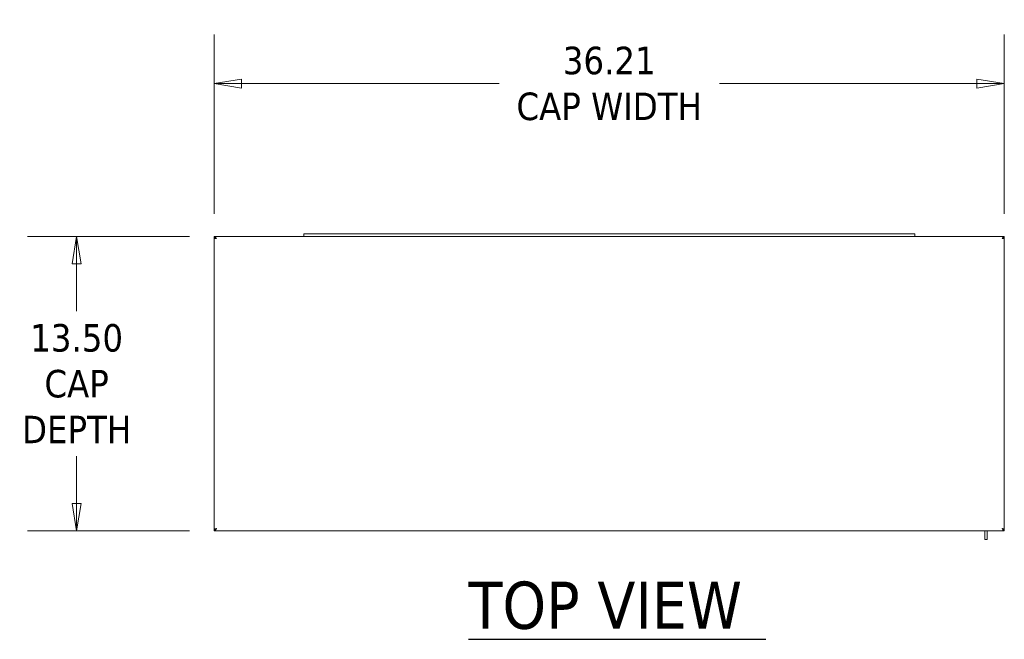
# Model space of a CAD drawing. Header units: inches. Extents: x 18 to 297, y 11 to 185.
# Tile 4 of 13: x 60 to 105, y 157 to 185. Entities that reach past the tile are written whole.
import ezdxf

# ---------------------------------------------------------------- set-up
doc = ezdxf.new("R2010")
doc.units = ezdxf.units.IN
doc.header["$LTSCALE"] = 18
doc.header["$MEASUREMENT"] = 0
doc.layers.get('0').update_dxf_attribs({"lineweight": 5})
for name, color, linetype, lineweight in [('Dimension (ANSI)', 7, 'Continuous', 5), ('Symbol (ANSI)', 7, 'Continuous', 5), ('Visible (ANSI)', 7, 'Continuous', 5)]:
    doc.layers.add(name, color=color, linetype=linetype, lineweight=lineweight)
doc.styles.add('ROMANS', font='tahoma.ttf')
doc.styles.add('Text Style168', font='tahoma.ttf')
doc.dimstyles.new('Default (ANSI)', dxfattribs={"dimscale": 18, "dimtxt": 0.07, "dimasz": 0.07, "dimexe": 0.125, "dimexo": 0.0625, "dimgap": 0.031496, "dimtad": 0, "dimtih": 1, "dimtoh": 1, "dimrnd": 1e-08, "dimzin": 0, "dimdsep": 46, "dimtxsty": 'ROMANS', "dimblk": 'Filled-1', "dimcen": 0.09, "dimdle": 0.393701, "dimclrd": 256, "dimclre": 256, "dimclrt": 256, "dimadec": 0, "dimazin": 0, "dimtfac": 1, "dimtofl": 0, "dimtmove": 0, "dimatfit": 3, "dimfxl": 1, "dimtolj": 1, "dimtzin": 0, "dimlwd": -1, "dimlwe": -1, "dimarcsym": 0})

# ---------------------------------------------------------------- blocks, each defined once
blk = doc.blocks.new('Filled-1')
at = {"color": 0}
for p, q in [((0, 0), (-1, 0.167)), ((-1, 0.167), (-1, -0.167)), ((-1, 0), (0, 0)), ((-1, -0.167), (0, 0))]:
    blk.add_line(p, q, dxfattribs=at)
at = {"color": 0, "flags": 128}
blk.add_lwpolyline([(-1, -0.167), (0, 0), (-1, 0.167), (-1, -0.167)], dxfattribs=at)
at = {"color": 0}
blk.add_solid([(-1, -0.167), (0, 0), (-1, 0.167), (-1, -0.167)], dxfattribs=at)
blk = doc.blocks.new('*D25')
at = {"layer": 'Defpoints', "color": 0, "transparency": 16777216}
for p in [(68.86, 182.114), (68.86, 175.028), (105.07, 175.028)]:
    blk.add_point(p, dxfattribs=at)
at = {"layer": 'Dimension (ANSI)', "transparency": 16777216}
for p, q in [((68.86, 176.153), (68.86, 184.364)), ((105.07, 176.153), (105.07, 184.364)), ((70.12, 182.114), (81.918, 182.114)), ((103.81, 182.114), (92.012, 182.114))]:
    blk.add_line(p, q, dxfattribs=at)
at = {"layer": 'Dimension (ANSI)', "transparency": 16777216, "xscale": 1.260000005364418, "yscale": 1.260000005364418, "zscale": 1.260000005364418, "rotation": 180}
blk.add_blockref('Filled-1', (68.86, 182.114), dxfattribs=at)
at = {"layer": 'Dimension (ANSI)', "transparency": 16777216, "xscale": 1.260000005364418, "yscale": 1.260000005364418, "zscale": 1.260000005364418}
blk.add_blockref('Filled-1', (105.07, 182.114), dxfattribs=at)
at = {"layer": 'Dimension (ANSI)', "transparency": 16777216, "insert": (86.965, 182.114), "char_height": 1.26, "attachment_point": 5, "style": 'ROMANS'}
blk.add_mtext('\\A1;\\fTahoma|b0|i0;\\H1.2600;36.21\\P\\fTahoma|b0|i0;\\H1.2600;CAP WIDTH', dxfattribs=at)
blk = doc.blocks.new('*D26')
at = {"layer": 'Defpoints', "color": 0, "transparency": 16777216}
for p in [(68.86, 175.117), (62.561, 161.617), (68.86, 161.617)]:
    blk.add_point(p, dxfattribs=at)
at = {"layer": 'Dimension (ANSI)', "transparency": 16777216}
for p, q in [((67.735, 175.117), (60.311, 175.117)), ((62.561, 173.857), (62.561, 171.689)), ((62.561, 162.877), (62.561, 165.046)), ((67.735, 161.617), (60.311, 161.617))]:
    blk.add_line(p, q, dxfattribs=at)
at = {"layer": 'Dimension (ANSI)', "transparency": 16777216, "xscale": 1.260000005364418, "yscale": 1.260000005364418, "zscale": 1.260000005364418}
for p, rotation in [((62.561, 175.117), 90), ((62.561, 161.617), 270)]:
    blk.add_blockref('Filled-1', p, dxfattribs=dict(at, rotation=rotation))
at = {"layer": 'Dimension (ANSI)', "transparency": 16777216, "insert": (62.561, 168.367), "char_height": 1.26, "attachment_point": 5, "style": 'ROMANS'}
blk.add_mtext('\\A1;\\fTahoma|b0|i0;\\H1.2600;13.50\\P\\fTahoma|b0|i0;\\H1.2600;CAP\\P\\fTahoma|b0|i0;\\H1.2600;DEPTH', dxfattribs=at)

msp = doc.modelspace()

# ---------------------------------------------------------------- linework, layer by layer
at = {"layer": 'Symbol (ANSI)', "lineweight": 30}
msp.add_line((80.5168, 156.6523), (94.1455, 156.6523), dxfattribs=at)
at = {"layer": 'Visible (ANSI)'}
for p, q in [((68.8598, 175.1173), (72.9651, 175.1173)), ((68.8598, 175.0433), (68.8598, 175.1173)), ((72.9651, 175.2333), (73.3401, 175.2333)), ((72.9651, 175.2333), (72.9651, 175.1083)), ((73.3401, 175.1083), (72.9651, 175.1083)), ((100.5901, 175.2333), (73.3401, 175.2333)), ((100.5901, 175.1083), (73.3401, 175.1083)), ((100.5901, 175.2333), (100.9651, 175.2333)), ((100.9651, 175.1083), (100.5901, 175.1083)), ((100.9651, 175.1083), (100.9651, 175.2333)), ((100.9651, 175.1173), (105.0703, 175.1173)), ((105.0703, 175.0433), (105.0703, 175.1173)), ((68.8598, 161.7069), (68.8598, 175.0276)), ((68.93, 175.0276), (68.8598, 175.0276)), ((105.0002, 175.0276), (105.0703, 175.0276)), ((105.0703, 175.0276), (105.0703, 161.7069)), ((68.93, 161.7069), (68.8598, 161.7069)), ((68.8598, 161.6913), (68.8598, 161.6173)), ((105.0703, 161.6173), (68.8598, 161.6173)), ((104.1851, 161.4713), (104.1851, 161.6173)), ((104.2891, 161.4713), (104.2891, 161.6173)), ((105.0002, 161.7069), (105.0703, 161.7069)), ((105.0703, 161.6913), (105.0703, 161.6173)), ((104.1851, 161.2213), (104.1851, 161.4713)), ((104.1851, 161.2213), (104.2891, 161.2213)), ((104.2891, 161.4713), (104.2891, 161.2213))]:
    msp.add_line(p, q, dxfattribs=at)
for points, knots in [([(68.8598, 175.1173), (68.8834, 175.1173), (68.907, 175.0961), (68.9306, 175.0638), (68.9421, 175.0481), (68.9536, 175.0301), (68.9651, 175.012)], [-1, -1, -1, -1, -0.32751892, -0.32751892, -0.32751892, 0, 0, 0, 0]), ([(105.0703, 175.1173), (105.0467, 175.1173), (105.0232, 175.0961), (104.9996, 175.0638), (104.9881, 175.0481), (104.9766, 175.0301), (104.9651, 175.012)], [-1, -1, -1, -1, -0.3275189, -0.3275189, -0.3275189, 0, 0, 0, 0]), ([(68.9651, 175.012), (68.9331, 175.0269), (68.9012, 175.0409), (68.8692, 175.043), (68.8661, 175.0432), (68.863, 175.0433), (68.8598, 175.0433)], [0, 0, 0, 0, 0.9110099, 0.9110099, 0.9110099, 1, 1, 1, 1]), ([(104.9651, 175.012), (104.9971, 175.0269), (105.029, 175.0409), (105.061, 175.043), (105.0641, 175.0432), (105.0672, 175.0433), (105.0703, 175.0433)], [0, 0, 0, 0, 0.9110099, 0.9110099, 0.9110099, 1, 1, 1, 1]), ([(68.9651, 161.7225), (68.9331, 161.7076), (68.9012, 161.6936), (68.8692, 161.6916), (68.8661, 161.6914), (68.863, 161.6913), (68.8598, 161.6913)], [0, 0, 0, 0, 0.9110099, 0.9110099, 0.9110099, 1, 1, 1, 1]), ([(68.8598, 161.6173), (68.8834, 161.6173), (68.907, 161.6385), (68.9306, 161.6707), (68.9421, 161.6864), (68.9536, 161.7045), (68.9651, 161.7225)], [-1, -1, -1, -1, -0.3275189, -0.3275189, -0.3275189, 0, 0, 0, 0]), ([(104.9651, 161.7225), (104.9971, 161.7076), (105.029, 161.6936), (105.061, 161.6916), (105.0641, 161.6914), (105.0672, 161.6913), (105.0703, 161.6913)], [0, 0, 0, 0, 0.9110099, 0.9110099, 0.9110099, 1, 1, 1, 1]), ([(105.0703, 161.6173), (105.0467, 161.6173), (105.0232, 161.6385), (104.9996, 161.6707), (104.9881, 161.6864), (104.9766, 161.7045), (104.9651, 161.7225)], [-1, -1, -1, -1, -0.32751892, -0.32751892, -0.32751892, 0, 0, 0, 0])]:
    msp.add_open_spline(points, degree=3, knots=knots, dxfattribs=at)
for points in [[(68.8598, 175.0276), (68.8598, 175.0267), (68.8612, 175.0258), (68.8638, 175.0249)], [(68.8638, 175.0249), (68.8759, 175.0207), (68.9196, 175.0163), (68.9651, 175.012)], [(68.9651, 175.012), (68.9506, 175.0166), (68.9373, 175.0212), (68.9344, 175.0259)], [(104.9958, 175.0259), (104.9929, 175.0212), (104.9796, 175.0166), (104.9651, 175.012)], [(104.9651, 175.012), (105.0106, 175.0163), (105.0543, 175.0207), (105.0664, 175.0249)], [(105.0664, 175.0249), (105.069, 175.0258), (105.0703, 175.0267), (105.0703, 175.0276)], [(68.8638, 161.7096), (68.8612, 161.7087), (68.8598, 161.7078), (68.8598, 161.7069)], [(68.9651, 161.7225), (68.9196, 161.7182), (68.8759, 161.7139), (68.8638, 161.7096)], [(68.9344, 161.7087), (68.9373, 161.7133), (68.9506, 161.7179), (68.9651, 161.7225)], [(105.0664, 161.7096), (105.0543, 161.7139), (105.0106, 161.7182), (104.9651, 161.7225)], [(104.9651, 161.7225), (104.9796, 161.7179), (104.9929, 161.7133), (104.9958, 161.7087)], [(105.0703, 161.7069), (105.0703, 161.7078), (105.069, 161.7087), (105.0664, 161.7096)]]:
    msp.add_open_spline(points, degree=3, dxfattribs=at)

# ---------------------------------------------------------------- texts
at = {"layer": 'Symbol (ANSI)', "insert": (80.5151, 157.0928), "char_height": 2.16, "attachment_point": 7, "line_spacing_factor": 0.25, "style": 'Text Style168'}
msp.add_mtext('TOP VIEW', dxfattribs=at)

# ---------------------------------------------------------------- dimensions: what is measured, and where the dimension line sits
at = {"layer": 'Dimension (ANSI)'}
for base, p1, p2, angle, text, override, picture, middle in [((68.8598, 182.1142), (105.0703, 175.0276), (68.8598, 175.0276), 180, '\\fTahoma|b0|i0;\\H1.2600;<>\\P\\fTahoma|b0|i0;\\H1.2600;CAP WIDTH', {"dimgap": 0.031496, "dimtih": 0, "dimtoh": 0, "dimdec": 2, "dimtol": 0, "dimlim": 0, "dimtp": 0, "dimtm": 0, "dimtdec": 2, "dimatfit": 1}, '*D25', (86.9651, 182.1142)), ((62.5606, 161.6173), (68.8598, 175.1173), (68.8598, 161.6173), 270, '\\fTahoma|b0|i0;\\H1.2600;<>\\P\\fTahoma|b0|i0;\\H1.2600;CAP\\P\\fTahoma|b0|i0;\\H1.2600;DEPTH', {"dimgap": 0.031496, "dimdec": 2, "dimtol": 0, "dimlim": 0, "dimtp": 0, "dimtm": 0, "dimtdec": 2, "dimatfit": 1}, '*D26', (62.5606, 168.3673))]:
    dim = msp.add_linear_dim(base=base, p1=p1, p2=p2, angle=angle, text=text, dimstyle='Default (ANSI)', override=override, dxfattribs=at)
    dim.commit()
    dim.dimension.update_dxf_attribs({"geometry": picture, "text_midpoint": middle, "dimtype": 160})

doc.saveas('drawing.dxf')
